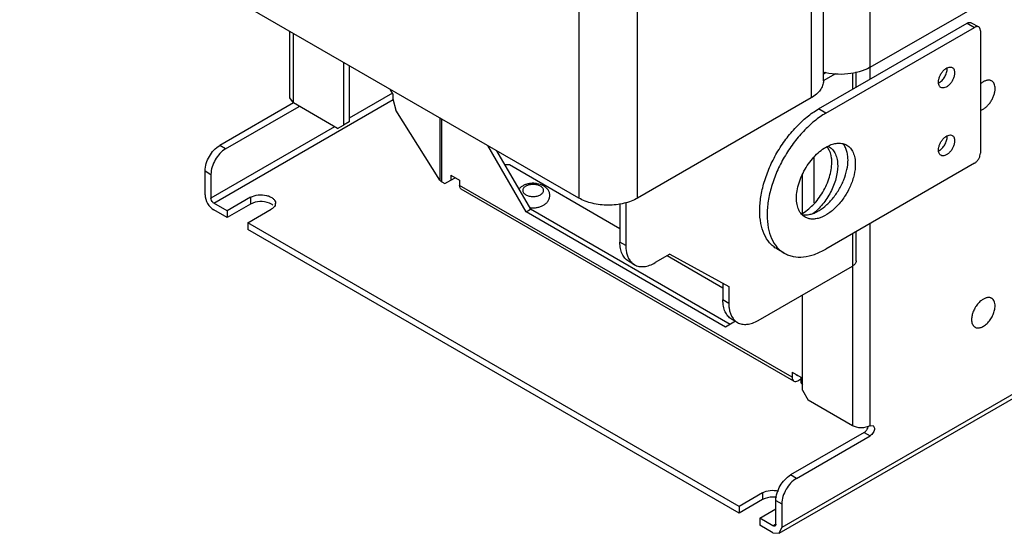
# Model space of a CAD drawing. Header units: millimetres. Extents: x 90 to 697, y 280 to 818.
# Tile 1 of 5: x 93 to 329, y 280 to 404. Entities that reach past the tile are written whole.
import ezdxf

# ---------------------------------------------------------------- set-up
doc = ezdxf.new("R2010")
doc.units = ezdxf.units.MM
doc.header["$LTSCALE"] = 71.432135
doc.layers.get('0').update_dxf_attribs({"linetype": 'CONTINUOUS'})

msp = doc.modelspace()

# ---------------------------------------------------------------- linework, layer by layer
at = {"color": 7, "linetype": 'Continuous'}
for p, q in [((297.11, 392.37), (673.56, 609.71)), ((675.06, 512.18), (275.9, 281.73)), ((275.28, 280.36), (674.44, 510.81)), ((285.9, 389.1), (285.9, 483.28)), ((282.97, 479.2), (282.97, 385.02)), ((227.11, 455.12), (227.11, 360.93)), ((241.25, 360.93), (241.25, 455.12)), ((227.11, 360.93), (92.76, 438.5)), ((297.11, 389.51), (297.11, 407.72)), ((284.74, 382.36), (320.44, 402.98)), ((320.44, 402.98), (322.21, 401.96)), ((321.44, 403.08), (323.21, 402.06)), ((157.64, 385.02), (157.64, 401.04)), ((158.52, 383.79), (158.52, 400.53)), ((286.5, 381.34), (322.21, 401.96)), ((323.63, 401.14), (323.63, 371.75)), ((170.54, 393.59), (170.54, 378.48)), ((171.95, 392.77), (171.95, 379.3)), ((285.9, 390.79), (286.56, 391.17)), ((285.9, 389.16), (288.86, 390.87)), ((292.87, 390.95), (292.87, 387.06)), ((293.75, 387.57), (293.75, 391.25)), ((182.37, 386.13), (171.95, 380.12)), ((181.85, 386.93), (181.85, 387.06)), ((182.44, 386), (181.85, 386.93)), ((182.44, 386), (182.44, 384.77)), ((139.42, 359.7), (182.54, 384.6)), ((158.52, 383.79), (140.84, 373.59)), ((158.52, 383.79), (157.64, 385.02)), ((169.12, 377.67), (158.52, 383.79)), ((182.44, 384.77), (183.13, 382.05)), ((282.97, 385.02), (241.25, 360.93)), ((142.25, 372.77), (159.93, 382.97)), ((193.72, 365.25), (183.13, 382.05)), ((286.5, 381.34), (284.74, 382.36)), ((171.95, 379.3), (170.54, 378.48)), ((193.72, 380.21), (193.72, 365.25)), ((194.19, 364.83), (194.19, 379.94)), ((168.42, 378.08), (138.72, 360.93)), ((169.12, 377.67), (170.54, 378.48)), ((142.25, 372.77), (140.84, 373.59)), ((214.43, 357.63), (205.24, 373.56)), ((207.36, 372.33), (215.49, 358.24)), ((283.68, 359.79), (283.68, 370.75)), ((322.21, 369.3), (286.5, 348.68)), ((137.3, 367.46), (138.72, 366.64)), ((137.3, 361.75), (137.3, 367.46)), ((210.49, 368.89), (209.35, 368.89)), ((237.01, 353.58), (210.49, 368.89)), ((138.72, 366.64), (138.72, 360.93)), ((194.19, 364.83), (194.93, 364.4)), ((194.93, 364.4), (196.35, 365.22)), ((196.35, 366.44), (198.47, 365.22)), ((196.35, 366.44), (196.35, 365.22)), ((196.35, 365.22), (197.41, 365.83)), ((198.47, 365.22), (198.47, 363.99)), ((280.85, 357.03), (280.85, 366.52)), ((278.37, 317.86), (198.47, 363.99)), ((278.79, 316.94), (198.88, 363.08)), ((142.61, 357.87), (139.42, 359.7)), ((148.26, 361.13), (142.61, 357.87)), ((148.26, 361.13), (148.26, 359.5)), ((238.42, 359.91), (238.42, 349.5)), ((142.61, 356.23), (139.42, 358.07)), ((148.26, 359.5), (142.61, 356.23)), ((142.61, 357.87), (142.61, 356.23)), ((147.56, 355.01), (153.21, 358.28)), ((214.43, 357.63), (215.49, 358.24)), ((262.41, 329.93), (214.43, 357.63)), ((263.47, 330.55), (215.49, 358.24)), ((237.01, 359.62), (237.01, 350.32)), ((265.64, 286.83), (147.56, 355.01)), ((147.56, 355.01), (147.56, 353.38)), ((265.64, 285.2), (147.56, 353.38)), ((293.75, 345.83), (293.75, 352.87)), ((297.11, 306.23), (297.11, 354.81)), ((238.42, 349.5), (237.01, 350.32)), ((292.87, 352.36), (292.87, 306.23)), ((276.5, 347.69), (274.74, 348.71)), ((240.49, 344.92), (239.08, 345.74)), ((249.03, 347.46), (245.49, 345.42)), ((261.75, 339.29), (248.32, 347.05)), ((249.03, 347.46), (263.17, 339.7)), ((270.24, 331.54), (292.87, 344.6)), ((261.75, 340.48), (261.75, 336.44)), ((263.17, 339.7), (263.17, 335.62)), ((263.17, 335.62), (261.75, 336.44)), ((280.85, 314.8), (280.85, 337.66)), ((264.78, 331.31), (262.41, 329.93)), ((265.24, 331.04), (263.83, 331.86)), ((278.37, 319.08), (280.49, 317.86)), ((278.37, 319.08), (278.37, 317.86)), ((279.54, 318.24), (279.43, 318.47)), ((279.79, 318.27), (279.54, 318.24)), ((279.79, 317.04), (280.49, 317.45)), ((280.49, 317.86), (280.49, 316.64)), ((280.49, 316.64), (280.85, 316.02)), ((280.85, 314.8), (282.26, 312.35)), ((292.87, 306.23), (282.26, 312.35)), ((297.11, 306.23), (297.86, 306.3)), ((297.86, 306.3), (298.17, 305.61)), ((295.7, 304.59), (278.02, 294.39)), ((279.43, 293.57), (297.11, 303.78)), ((295.7, 304.59), (297.11, 303.78)), ((279.43, 293.57), (278.02, 294.39)), ((271.3, 290.1), (265.64, 286.83)), ((271.3, 290.1), (271.3, 288.47)), ((271.3, 288.47), (265.64, 285.2)), ((265.64, 286.83), (265.64, 285.2)), ((274.48, 288.26), (275.9, 287.45)), ((274.48, 282.55), (274.48, 288.26)), ((275.9, 287.45), (275.9, 281.73)), ((270.59, 283.98), (274.48, 286.22)), ((273.78, 282.14), (270.59, 283.98)), ((270.59, 283.98), (270.59, 282.34)), ((273.78, 280.51), (270.59, 282.34)), ((274.48, 282.55), (273.78, 282.14)), ((275.28, 280.36), (275.9, 281.73)), ((273.78, 280.51), (275.28, 280.36))]:
    msp.add_line(p, q, dxfattribs=at)
for centre, radius, start, end in [((313.25, 392.06), 2.42, 359.9561, 4.3992), ((326.99, 384.54), 5.11, 129.6814, 131.3104), ((325.66, 387.93), 1.34, 60.0184, 68.2679), ((313.25, 375.73), 2.42, 359.9561, 4.3992), ((283.76, 370.78), 3.92, 34.7291, 39.4693), ((285.59, 370.37), 3.35, 60.0041, 64.1236), ((153.07, 359.7), 1.17, 352.0437, 0.0328), ((325.66, 335.67), 1.34, 60.0184, 68.2679), ((323.01, 331.07), 1.34, 231.6572, 239.9824)]:
    msp.add_arc(centre, radius, start, end, dxfattribs=at)
for points, knots in [([(320.44, 402.98), (320.53, 403.03), (320.71, 403.11), (320.98, 403.18), (321.23, 403.17), (321.38, 403.12), (321.44, 403.08)], [0, 0, 0, 0, 0.289703, 0.549089, 0.782216, 1, 1, 1, 1]), ([(323.21, 402.06), (323.15, 402.1), (322.99, 402.15), (322.74, 402.16), (322.47, 402.09), (322.3, 402.01), (322.21, 401.96)], [0, 0, 0, 0, 0.217784, 0.450911, 0.710297, 1, 1, 1, 1]), ([(323.63, 401.14), (323.63, 401.25), (323.61, 401.44), (323.53, 401.7), (323.4, 401.92), (323.28, 402.02), (323.21, 402.06)], [0, 0, 0, 0, 0.289704, 0.549091, 0.782217, 1, 1, 1, 1]), ([(297.11, 392.37), (295.49, 391.43), (291.63, 390.43), (287.7, 390.7), (285.76, 391.23)], [0, 0, 0, 0, 0.482474, 1, 1, 1, 1]), ([(313.55, 388.79), (313.55, 389.03), (313.62, 389.52), (313.86, 390.25), (314.24, 390.95), (314.72, 391.56), (315.26, 392.05), (315.83, 392.36), (316.39, 392.47), (316.73, 392.38), (316.87, 392.3)], [0, 0, 0, 0, 0.128833, 0.270571, 0.417887, 0.562389, 0.696205, 0.813594, 0.913065, 1, 1, 1, 1]), ([(313.63, 388.64), (313.92, 388.79), (314.46, 389.22), (315.1, 390.07), (315.54, 391.04), (315.67, 391.73), (315.67, 392.06)], [0, 0, 0, 0, 0.234062, 0.496756, 0.761222, 1, 1, 1, 1]), ([(317.44, 391.04), (317.44, 390.8), (317.37, 390.31), (317.13, 389.58), (316.75, 388.89), (316.27, 388.27), (315.73, 387.79), (315.16, 387.48), (314.6, 387.37), (314.26, 387.46), (314.12, 387.54)], [0, 0, 0, 0, 0.128833, 0.270571, 0.417887, 0.562389, 0.696205, 0.813594, 0.913065, 1, 1, 1, 1]), ([(316.87, 392.3), (316.96, 392.25), (317.13, 392.1), (317.31, 391.81), (317.42, 391.44), (317.44, 391.18), (317.44, 391.04)], [0, 0, 0, 0, 0.21778, 0.450925, 0.71026, 1, 1, 1, 1]), ([(285.9, 389.1), (285.9, 388.72), (285.76, 387.93), (285.15, 386.82), (284.2, 385.82), (283.41, 385.27), (282.97, 385.02)], [0, 0, 0, 0, 0.217773, 0.450928, 0.710222, 1, 1, 1, 1]), ([(314.12, 387.54), (314.03, 387.59), (313.86, 387.73), (313.68, 388.03), (313.57, 388.39), (313.55, 388.65), (313.55, 388.79)], [0, 0, 0, 0, 0.21778, 0.450925, 0.71026, 1, 1, 1, 1]), ([(326.16, 389.18), (326.08, 389.21), (325.9, 389.26), (325.62, 389.29), (325.32, 389.27), (324.89, 389.17), (324.34, 388.93), (323.93, 388.64), (323.73, 388.47)], [0, 0, 0, 0, 0.101938, 0.208118, 0.320427, 0.440168, 0.703915, 1, 1, 1, 1]), ([(327.16, 387.26), (327.16, 387.47), (327.13, 387.85), (326.98, 388.38), (326.75, 388.75), (326.53, 388.97), (326.4, 389.06), (326.33, 389.09)], [0, 0, 0, 0, 0.289589, 0.548633, 0.781636, 0.891838, 1, 1, 1, 1]), ([(323.62, 382.06), (323.84, 382.12), (324.29, 382.31), (324.93, 382.75), (325.54, 383.34), (326.08, 384.04), (326.54, 384.82), (326.89, 385.64), (327.11, 386.45), (327.16, 387), (327.16, 387.26)], [0, 0, 0, 0, 0.103751, 0.220326, 0.347578, 0.481895, 0.618847, 0.753717, 0.882012, 1, 1, 1, 1]), ([(270.59, 357.87), (270.59, 358.99), (270.8, 361.31), (271.61, 364.82), (272.92, 368.38), (274.67, 371.84), (276.8, 375.09), (279.22, 378), (281.86, 380.47), (283.77, 381.81), (284.74, 382.36)], [0, 0, 0, 0, 0.114158, 0.237327, 0.366977, 0.500002, 0.633026, 0.762675, 0.885843, 1, 1, 1, 1]), ([(286.5, 381.34), (285.54, 380.78), (283.62, 379.44), (280.99, 376.98), (278.57, 374.07), (276.44, 370.82), (274.69, 367.36), (273.38, 363.8), (272.57, 360.29), (272.36, 357.97), (272.36, 356.85)], [0, 0, 0, 0, 0.114157, 0.237325, 0.366974, 0.499998, 0.633023, 0.762673, 0.885842, 1, 1, 1, 1]), ([(287.17, 373.53), (287.56, 373.71), (288.32, 374), (289.48, 374.18), (290.56, 374.09), (291.21, 373.84), (291.5, 373.67)], [0, 0, 0, 0, 0.284101, 0.541412, 0.776929, 1, 1, 1, 1]), ([(291.81, 370.12), (291.81, 370.52), (291.76, 371.29), (291.51, 372.38), (291.11, 373.33), (290.72, 373.86), (290.5, 374.09)], [0, 0, 0, 0, 0.282827, 0.5423, 0.779891, 1, 1, 1, 1]), ([(313.55, 372.46), (313.55, 372.7), (313.62, 373.19), (313.86, 373.92), (314.24, 374.62), (314.72, 375.23), (315.26, 375.72), (315.83, 376.03), (316.39, 376.14), (316.73, 376.05), (316.87, 375.97)], [0, 0, 0, 0, 0.128833, 0.270571, 0.417887, 0.562389, 0.696205, 0.813594, 0.913065, 1, 1, 1, 1]), ([(313.63, 372.31), (313.92, 372.46), (314.46, 372.89), (315.1, 373.74), (315.54, 374.71), (315.67, 375.4), (315.67, 375.73)], [0, 0, 0, 0, 0.234062, 0.496756, 0.761222, 1, 1, 1, 1]), ([(317.44, 374.71), (317.44, 374.47), (317.37, 373.98), (317.13, 373.25), (316.75, 372.56), (316.27, 371.94), (315.73, 371.46), (315.16, 371.15), (314.6, 371.04), (314.26, 371.13), (314.12, 371.21)], [0, 0, 0, 0, 0.128833, 0.270571, 0.417887, 0.562389, 0.696205, 0.813594, 0.913065, 1, 1, 1, 1]), ([(316.87, 375.97), (316.96, 375.92), (317.13, 375.77), (317.31, 375.48), (317.42, 375.11), (317.44, 374.85), (317.44, 374.71)], [0, 0, 0, 0, 0.21778, 0.450925, 0.71026, 1, 1, 1, 1]), ([(137.3, 367.46), (137.3, 368.67), (138.13, 371.07), (139.79, 372.98), (140.84, 373.59)], [0, 0, 0, 0, 0.500002, 1, 1, 1, 1]), ([(142.25, 372.77), (141.2, 372.16), (139.55, 370.25), (138.72, 367.86), (138.72, 366.64)], [0, 0, 0, 0, 0.499998, 1, 1, 1, 1]), ([(279.43, 360.93), (279.43, 361.53), (279.55, 362.76), (280.17, 365.3), (281.32, 367.77), (282.88, 370), (284.21, 371.47), (285.63, 372.67), (286.66, 373.29), (287.17, 373.53)], [0, 0, 0, 0, 0.115479, 0.240449, 0.505974, 0.639593, 0.768563, 0.889538, 1, 1, 1, 1]), ([(287.92, 369.5), (287.92, 369.85), (287.85, 371.06), (287.49, 372.3), (286.98, 373.02)], [0, 0, 0, 0, 0.279457, 1, 1, 1, 1]), ([(287.26, 373.27), (287.59, 373.08), (288.21, 372.56), (288.86, 371.48), (289.26, 370.16), (289.33, 369.19), (289.33, 368.69)], [0, 0, 0, 0, 0.217773, 0.450932, 0.710229, 1, 1, 1, 1]), ([(291.5, 373.67), (291.83, 373.48), (292.45, 372.96), (293.11, 371.89), (293.5, 370.57), (293.57, 369.6), (293.57, 369.1)], [0, 0, 0, 0, 0.217768, 0.450949, 0.710188, 1, 1, 1, 1]), ([(314.12, 371.21), (314.03, 371.26), (313.86, 371.4), (313.68, 371.7), (313.57, 372.06), (313.55, 372.32), (313.55, 372.46)], [0, 0, 0, 0, 0.21778, 0.450925, 0.71026, 1, 1, 1, 1]), ([(322.21, 369.3), (322.41, 369.42), (322.79, 369.74), (323.24, 370.34), (323.54, 371.03), (323.63, 371.52), (323.63, 371.75)], [0, 0, 0, 0, 0.237239, 0.499998, 0.762758, 1, 1, 1, 1]), ([(280.6, 357.12), (281.63, 357.67), (283.59, 359.26), (285.89, 362.32), (287.46, 365.82), (287.92, 368.32), (287.92, 369.5)], [0, 0, 0, 0, 0.23501, 0.497734, 0.761695, 1, 1, 1, 1]), ([(280.77, 356.98), (281.33, 356.87), (282.25, 356.9), (283.44, 357.23), (284.75, 357.81), (286.37, 358.94), (288.13, 360.73), (289.66, 362.89), (290.85, 365.26), (291.61, 367.69), (291.81, 369.33), (291.81, 370.12)], [0, 0, 0, 0, 0.090904, 0.141888, 0.196947, 0.318741, 0.453505, 0.595693, 0.738568, 0.875291, 1, 1, 1, 1]), ([(293.57, 369.1), (293.57, 368.24), (293.34, 366.44), (292.44, 363.81), (291.07, 361.26), (289.32, 359.03), (287.34, 357.28), (285.55, 356.3), (284.15, 355.92), (283.19, 355.85), (282.29, 355.99), (281.75, 356.21), (281.5, 356.35)], [0, 0, 0, 0, 0.128683, 0.270274, 0.41743, 0.561778, 0.695449, 0.812713, 0.864677, 0.912511, 0.95714, 1, 1, 1, 1]), ([(289.33, 368.69), (289.33, 367.65), (288.98, 365.45), (287.72, 362.31), (285.83, 359.43), (284.21, 357.81), (283.33, 357.15)], [0, 0, 0, 0, 0.233221, 0.491273, 0.754006, 1, 1, 1, 1]), ([(194.19, 364.83), (194.14, 364.86), (193.96, 364.97), (193.8, 365.12), (193.72, 365.25)], [0, 0, 0, 0, 0.274359, 1, 1, 1, 1]), ([(218.66, 363.86), (218.2, 364.13), (217.41, 364.39), (216.31, 364.5), (215.47, 364.47), (214.66, 364.31), (213.9, 364.03), (213.23, 363.63), (212.86, 363.27), (212.7, 363.08)], [0, 0, 0, 0, 0.248723, 0.379042, 0.509948, 0.638572, 0.762963, 0.882923, 1, 1, 1, 1]), ([(198.88, 363.08), (198.75, 363.15), (198.51, 363.45), (198.47, 363.8), (198.47, 363.99)], [0, 0, 0, 0, 0.449165, 1, 1, 1, 1]), ([(217.91, 363.79), (217.79, 363.86), (217.53, 363.98), (217.1, 364.11), (216.63, 364.19), (216.15, 364.22), (215.66, 364.19), (215.19, 364.11), (214.76, 363.98), (214.38, 363.8), (214.07, 363.59), (213.83, 363.34), (213.68, 363.06), (213.63, 362.77), (213.68, 362.47), (213.83, 362.2), (214.07, 361.95), (214.27, 361.81), (214.38, 361.75)], [0, 0, 0, 0, 0.066589, 0.138433, 0.214058, 0.291653, 0.369248, 0.444874, 0.51672, 0.583307, 0.643685, 0.697699, 0.74628, 0.791652, 0.837024, 0.885607, 0.939618, 1, 1, 1, 1]), ([(214.38, 361.75), (214.5, 361.68), (214.76, 361.55), (215.19, 361.42), (215.66, 361.34), (216.15, 361.31), (216.63, 361.34), (217.1, 361.42), (217.53, 361.55), (217.91, 361.73), (218.22, 361.95), (218.46, 362.2), (218.61, 362.47), (218.66, 362.77), (218.61, 363.06), (218.46, 363.34), (218.22, 363.59), (218.02, 363.72), (217.91, 363.79)], [0, 0, 0, 0, 0.066589, 0.138433, 0.214058, 0.291653, 0.369248, 0.444874, 0.51672, 0.583307, 0.643685, 0.697699, 0.74628, 0.791652, 0.837024, 0.885607, 0.939618, 1, 1, 1, 1]), ([(220.15, 361.54), (220.15, 361.66), (220.13, 361.9), (220.05, 362.25), (219.91, 362.59), (219.67, 363), (219.27, 363.46), (218.87, 363.74), (218.66, 363.86)], [0, 0, 0, 0, 0.124818, 0.249484, 0.373928, 0.498205, 0.746947, 1, 1, 1, 1]), ([(137.3, 361.75), (137.3, 361.02), (137.8, 359.58), (138.8, 358.44), (139.42, 358.07)], [0, 0, 0, 0, 0.500001, 1, 1, 1, 1]), ([(139.42, 359.7), (139.32, 359.76), (138.96, 360.07), (138.72, 360.56), (138.72, 360.93)], [0, 0, 0, 0, 0.240522, 1, 1, 1, 1]), ([(148.26, 361.13), (148.81, 361.45), (150.1, 361.8), (151.74, 361.71), (152.94, 361.31), (153.64, 360.88), (154.12, 360.34), (154.24, 359.91), (154.24, 359.7)], [0, 0, 0, 0, 0.269904, 0.561309, 0.695452, 0.813138, 0.912855, 1, 1, 1, 1]), ([(152.76, 359.72), (152.03, 360.02), (150.47, 360.23), (148.91, 359.88), (148.26, 359.5)], [0, 0, 0, 0, 0.509882, 1, 1, 1, 1]), ([(153.61, 359.22), (153.55, 359.27), (153.29, 359.47), (152.99, 359.63), (152.76, 359.72)], [0, 0, 0, 0, 0.233838, 1, 1, 1, 1]), ([(215.22, 358.67), (215.5, 358.63), (216.07, 358.58), (216.92, 358.63), (217.74, 358.8), (218.5, 359.1), (219.16, 359.53), (219.61, 360), (219.88, 360.43), (220.03, 360.79), (220.12, 361.16), (220.15, 361.41), (220.15, 361.54)], [0, 0, 0, 0, 0.132783, 0.265839, 0.396221, 0.522094, 0.64354, 0.762375, 0.821653, 0.881, 0.940457, 1, 1, 1, 1]), ([(241.25, 360.93), (240.25, 360.35), (237.91, 359.51), (234.18, 359.1), (230.45, 359.51), (228.11, 360.35), (227.11, 360.93)], [0, 0, 0, 0, 0.237228, 0.499999, 0.762771, 1, 1, 1, 1]), ([(281.5, 356.35), (281.17, 356.54), (280.56, 357.06), (279.9, 358.14), (279.51, 359.46), (279.43, 360.42), (279.43, 360.93)], [0, 0, 0, 0, 0.217768, 0.450949, 0.710188, 1, 1, 1, 1]), ([(154.23, 359.54), (154.21, 359.42), (154.05, 358.88), (153.59, 358.49), (153.21, 358.28)], [0, 0, 0, 0, 0.220527, 1, 1, 1, 1]), ([(274.74, 348.71), (274.41, 348.9), (273.78, 349.34), (272.65, 350.46), (271.53, 352.28), (270.75, 354.93), (270.59, 356.86), (270.59, 357.87)], [0, 0, 0, 0, 0.108162, 0.218364, 0.451367, 0.710411, 1, 1, 1, 1]), ([(272.36, 356.85), (272.36, 355.84), (272.52, 353.91), (273.29, 351.26), (274.41, 349.43), (275.55, 348.32), (276.18, 347.88), (276.5, 347.69)], [0, 0, 0, 0, 0.289589, 0.548633, 0.781636, 0.891838, 1, 1, 1, 1]), ([(239.08, 345.74), (238.75, 345.93), (238.13, 346.45), (237.47, 347.52), (237.08, 348.85), (237.01, 349.81), (237.01, 350.32)], [0, 0, 0, 0, 0.217773, 0.450929, 0.710223, 1, 1, 1, 1]), ([(238.42, 349.5), (238.42, 349.14), (238.49, 347.88), (238.9, 346.58), (239.45, 345.85)], [0, 0, 0, 0, 0.281142, 1, 1, 1, 1]), ([(276.5, 347.69), (276.83, 347.5), (277.53, 347.18), (279.06, 346.75), (281.2, 346.7), (283.88, 347.35), (285.63, 348.18), (286.5, 348.68)], [0, 0, 0, 0, 0.108163, 0.218365, 0.451369, 0.710413, 1, 1, 1, 1]), ([(239.45, 345.85), (239.52, 345.76), (239.82, 345.4), (240.19, 345.1), (240.49, 344.92)], [0, 0, 0, 0, 0.256568, 1, 1, 1, 1]), ([(293.75, 345.83), (293.75, 345.59), (293.54, 345.07), (293.12, 344.74), (292.87, 344.6)], [0, 0, 0, 0, 0.449208, 1, 1, 1, 1]), ([(240.49, 344.92), (240.82, 344.73), (241.58, 344.46), (242.84, 344.43), (244.18, 344.75), (245.05, 345.16), (245.49, 345.42)], [0, 0, 0, 0, 0.217775, 0.450931, 0.710224, 1, 1, 1, 1]), ([(263.83, 331.86), (263.5, 332.05), (262.88, 332.57), (262.22, 333.64), (261.83, 334.97), (261.75, 335.93), (261.75, 336.44)], [0, 0, 0, 0, 0.217773, 0.450929, 0.710223, 1, 1, 1, 1]), ([(323.73, 336.22), (323.45, 335.99), (322.93, 335.45), (322.3, 334.53), (321.82, 333.51), (321.62, 332.8), (321.57, 332.44)], [0, 0, 0, 0, 0.243442, 0.50043, 0.757194, 1, 1, 1, 1]), ([(326.16, 336.92), (326.08, 336.96), (325.9, 337.01), (325.62, 337.03), (325.32, 337.01), (324.89, 336.92), (324.34, 336.67), (323.93, 336.38), (323.73, 336.22)], [0, 0, 0, 0, 0.101938, 0.208118, 0.320427, 0.440168, 0.703915, 1, 1, 1, 1]), ([(327.16, 335.01), (327.16, 335.21), (327.13, 335.6), (326.98, 336.12), (326.75, 336.49), (326.53, 336.71), (326.4, 336.8), (326.33, 336.84)], [0, 0, 0, 0, 0.289589, 0.548633, 0.781636, 0.891838, 1, 1, 1, 1]), ([(263.17, 335.62), (263.17, 335.26), (263.24, 333.99), (263.65, 332.7), (264.2, 331.97)], [0, 0, 0, 0, 0.281142, 1, 1, 1, 1]), ([(322.33, 329.91), (322.43, 329.85), (322.65, 329.76), (323.01, 329.71), (323.39, 329.74), (323.8, 329.85), (324.21, 330.03), (324.63, 330.28), (325.03, 330.6), (325.57, 331.12), (326.16, 331.87), (326.71, 332.89), (327.07, 333.95), (327.16, 334.67), (327.16, 335.01)], [0, 0, 0, 0, 0.042841, 0.087451, 0.135263, 0.187205, 0.243687, 0.304683, 0.369821, 0.438472, 0.582754, 0.729845, 0.871376, 1, 1, 1, 1]), ([(264.2, 331.97), (264.27, 331.88), (264.57, 331.52), (264.94, 331.22), (265.24, 331.04)], [0, 0, 0, 0, 0.256568, 1, 1, 1, 1]), ([(265.24, 331.04), (265.57, 330.85), (266.33, 330.58), (267.59, 330.54), (268.93, 330.87), (269.8, 331.28), (270.24, 331.54)], [0, 0, 0, 0, 0.217775, 0.450931, 0.710224, 1, 1, 1, 1]), ([(321.57, 332.44), (321.56, 332.38), (321.52, 332.15), (321.51, 331.92), (321.51, 331.74)], [0, 0, 0, 0, 0.258547, 1, 1, 1, 1]), ([(321.51, 331.74), (321.51, 331.56), (321.53, 331.21), (321.66, 330.73), (321.86, 330.32), (322.06, 330.11), (322.17, 330.02)], [0, 0, 0, 0, 0.286648, 0.546296, 0.781732, 1, 1, 1, 1]), ([(278.37, 317.86), (278.37, 317.67), (278.42, 317.31), (278.65, 317.02), (278.79, 316.94)], [0, 0, 0, 0, 0.550835, 1, 1, 1, 1]), ([(278.79, 316.94), (278.92, 316.87), (279.29, 316.81), (279.62, 316.95), (279.79, 317.04)], [0, 0, 0, 0, 0.449167, 1, 1, 1, 1]), ([(297.11, 306.23), (296.48, 305.86), (294.99, 305.57), (293.5, 305.86), (292.87, 306.23)], [0, 0, 0, 0, 0.499999, 1, 1, 1, 1]), ([(295.7, 304.59), (295.77, 304.63), (296.07, 304.85), (296.3, 305.14), (296.45, 305.38)], [0, 0, 0, 0, 0.228786, 1, 1, 1, 1]), ([(296.45, 305.38), (296.55, 305.56), (296.66, 305.81), (296.72, 306.08), (296.73, 306.14)], [0, 0, 0, 0, 0.760457, 1, 1, 1, 1]), ([(298.17, 305.61), (298.17, 305.25), (297.92, 304.53), (297.42, 303.96), (297.11, 303.78)], [0, 0, 0, 0, 0.500002, 1, 1, 1, 1]), ([(274.48, 288.26), (274.48, 289.47), (275.31, 291.87), (276.97, 293.78), (278.02, 294.39)], [0, 0, 0, 0, 0.500002, 1, 1, 1, 1]), ([(279.43, 293.57), (278.38, 292.96), (276.73, 291.05), (275.9, 288.66), (275.9, 287.45)], [0, 0, 0, 0, 0.499998, 1, 1, 1, 1]), ([(271.3, 290.1), (271.84, 290.41), (273.12, 290.76), (274.43, 290.7), (275.08, 290.55)], [0, 0, 0, 0, 0.480509, 1, 1, 1, 1]), ([(274.68, 288.99), (274.39, 289.04), (273.24, 289.12), (272.04, 288.89), (271.3, 288.47)], [0, 0, 0, 0, 0.263052, 1, 1, 1, 1]), ([(274.28, 282.09), (274.24, 282.07), (274.08, 282.01), (273.89, 282.07), (273.78, 282.14)], [0, 0, 0, 0, 0.220855, 1, 1, 1, 1]), ([(274.48, 282.55), (274.48, 282.5), (274.47, 282.33), (274.38, 282.15), (274.28, 282.09)], [0, 0, 0, 0, 0.293911, 1, 1, 1, 1])]:
    msp.add_open_spline(points, degree=3, knots=knots, dxfattribs=at)
msp.add_open_spline([(181.85, 386.93), (181.82, 386.98), (181.8, 387.03), (181.78, 387.08)], degree=3, dxfattribs=at)

doc.saveas('drawing.dxf')
